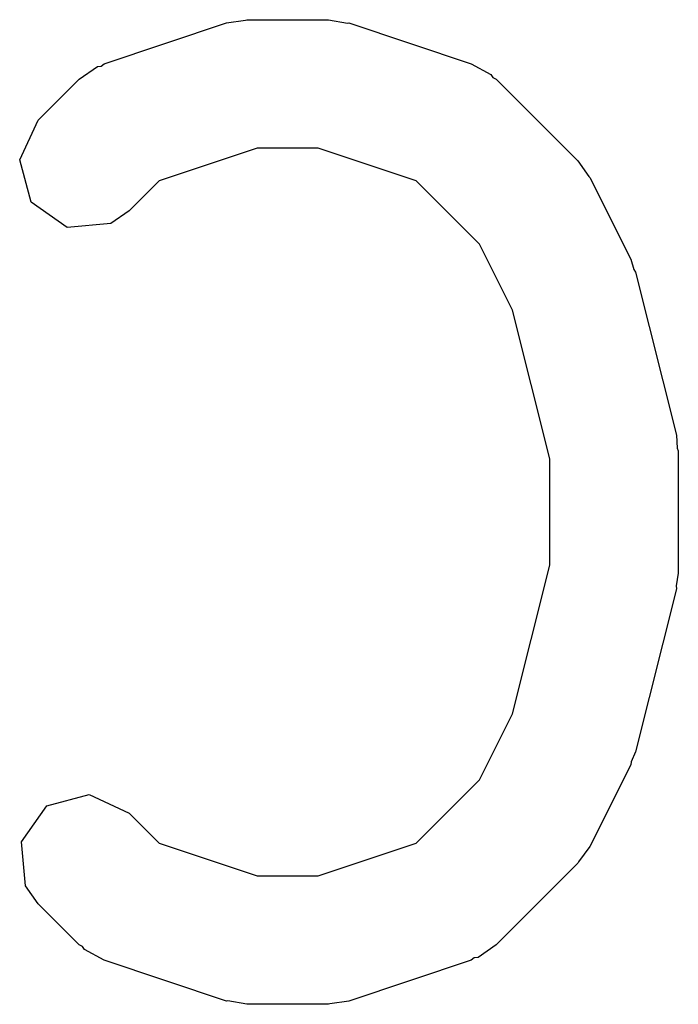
# Model space of a CAD drawing. Extents: x 65.6 to 125.7, y -80 to -28.3.
# Tile 5 of 12: x 95.6 to 96.3, y -78 to -76.9. Entities that reach past the tile are written whole.
import ezdxf

# ---------------------------------------------------------------- set-up
doc = ezdxf.new("R2010")
doc.units = 0
doc.layers.add('BLACK', color=7, linetype='CONTINUOUS')

msp = doc.modelspace()

# ---------------------------------------------------------------- linework, layer by layer
at = {"layer": 'BLACK', "linetype": 'CONTINUOUS'}
for p, q in [((95.809615, -76.903668), (95.831795, -76.900378)), ((95.831795, -76.900378), (95.833333, -76.899819)), ((95.833333, -76.899819), (95.928571, -76.899819)), ((95.928571, -76.899819), (95.950653, -76.903712)), ((95.666759, -76.951287), (95.809615, -76.903668)), ((95.950653, -76.903712), (95.952288, -76.903668)), ((95.952288, -76.903668), (96.095145, -76.951287)), ((95.637443, -76.969405), (95.65878, -76.954465)), ((95.65878, -76.954465), (95.663246, -76.954074)), ((95.663246, -76.954074), (95.666759, -76.951287)), ((96.095145, -76.951287), (96.11805, -76.963689)), ((95.589824, -77.017024), (95.637443, -76.969405)), ((96.11805, -76.963689), (96.120397, -76.96751)), ((96.120397, -76.96751), (96.124461, -76.969405)), ((96.124461, -76.969405), (96.219699, -77.064643)), ((95.568143, -77.063521), (95.589824, -77.017024)), ((95.845503, -77.049819), (95.73099, -77.08799)), ((95.916401, -77.049819), (95.845503, -77.049819)), ((96.030914, -77.08799), (95.916401, -77.049819)), ((95.58142, -77.113075), (95.568143, -77.063521)), ((96.219699, -77.064643), (96.232561, -77.083011)), ((96.232561, -77.083011), (96.233748, -77.084135)), ((96.233748, -77.084135), (96.281367, -77.179373)), ((95.73099, -77.08799), (95.69589, -77.12309)), ((96.105027, -77.162103), (96.030914, -77.08799)), ((95.623446, -77.142502), (95.58142, -77.113075)), ((95.69589, -77.12309), (95.674553, -77.13803)), ((95.674553, -77.13803), (95.623446, -77.142502)), ((96.14352, -77.23909), (96.105027, -77.162103)), ((96.281367, -77.179373), (96.285057, -77.191779)), ((96.285057, -77.191779), (96.287046, -77.194724)), ((96.287046, -77.194724), (96.334665, -77.3852)), ((96.186904, -77.412624), (96.14352, -77.23909)), ((96.334665, -77.3852), (96.335718, -77.400132)), ((96.335718, -77.400132), (96.336904, -77.40339)), ((96.336904, -77.40339), (96.336904, -77.546247)), ((96.186904, -77.537013), (96.186904, -77.412624)), ((96.14352, -77.710547), (96.186904, -77.537013)), ((96.336904, -77.546247), (96.334304, -77.560988)), ((96.334665, -77.564437), (96.287046, -77.754913)), ((96.334304, -77.560988), (96.334665, -77.564437)), ((96.105026, -77.787534), (96.14352, -77.710547)), ((96.287046, -77.754913), (96.281773, -77.766735)), ((96.281367, -77.770264), (96.233748, -77.865502)), ((96.281773, -77.766735), (96.281367, -77.770264)), ((96.030914, -77.861647), (96.105026, -77.787534)), ((95.599839, -77.818143), (95.649394, -77.804866)), ((95.649394, -77.804866), (95.695891, -77.826548)), ((95.570413, -77.860168), (95.599839, -77.818143)), ((95.695891, -77.826548), (95.73099, -77.861648)), ((95.574883, -77.911275), (95.570413, -77.860168)), ((95.73099, -77.861648), (95.845503, -77.899819)), ((95.916401, -77.899819), (96.030914, -77.861647)), ((96.233748, -77.865502), (96.220391, -77.88351)), ((96.2197, -77.884993), (96.124461, -77.980233)), ((96.220391, -77.88351), (96.2197, -77.884993)), ((95.845503, -77.899819), (95.916401, -77.899819)), ((95.589823, -77.932612), (95.574883, -77.911275)), ((95.637442, -77.980232), (95.589823, -77.932612)), ((95.641506, -77.982127), (95.637442, -77.980232)), ((96.124461, -77.980233), (96.103124, -77.995173)), ((95.643854, -77.985948), (95.641506, -77.982127)), ((95.666759, -77.998351), (95.643854, -77.985948)), ((95.809615, -78.04597), (95.666759, -77.998351)), ((96.095145, -77.998351), (95.952288, -78.04597)), ((96.098657, -77.995563), (96.095145, -77.998351)), ((96.103124, -77.995173), (96.098657, -77.995563)), ((95.81125, -78.045925), (95.809615, -78.04597)), ((95.833333, -78.049819), (95.81125, -78.045925)), ((95.928571, -78.049819), (95.833333, -78.049819)), ((95.930109, -78.049258), (95.928571, -78.049819)), ((95.952288, -78.04597), (95.930109, -78.049258))]:
    msp.add_line(p, q, dxfattribs=at)

doc.saveas('drawing.dxf')
